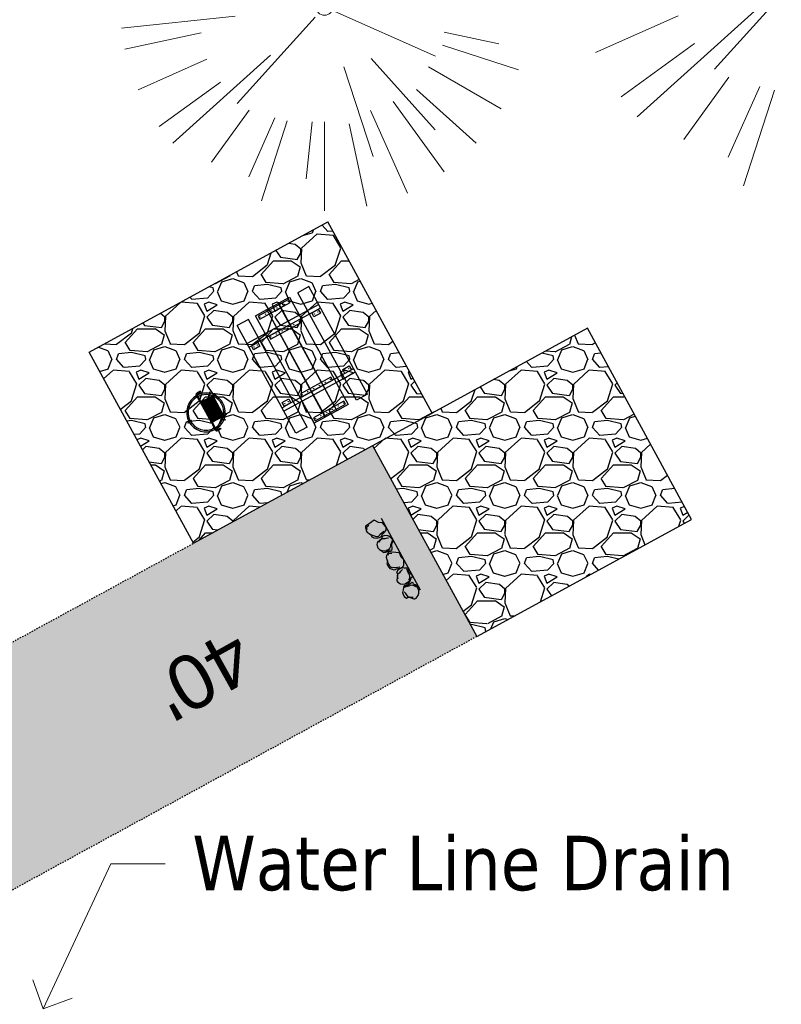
# Model space of a CAD drawing. Header units: feet. Extents: x 1133447 to 1140710, y 647622 to 649877.
# Tile 30 of 84: x 1134589 to 1134645, y 648883 to 648955. Entities that reach past the tile are written whole.
import ezdxf
from ezdxf import colors
from ezdxf.entities.mleader import LeaderData, LeaderLine
from ezdxf.lldxf.tags import DXFTag
from ezdxf.math import Vec2, Vec3

# ---------------------------------------------------------------- set-up
doc = ezdxf.new("R2010")
doc.units = ezdxf.units.FT
doc.header["$MEASUREMENT"] = 0
doc.linetypes.add('CENTER2', pattern=[1.125, 0.75, -0.125, 0.125, -0.125])
doc.linetypes.add('RAD', pattern=[0.13, 0.08, -0.05])
doc.layers.add('-ANGLE-IRON', color=8, linetype='Continuous', lineweight=25)
doc.layers.add('V-SITE-VEGE', color=8, linetype='Continuous', lineweight=18)
for name, color, linetype in [('-BARRIERROCK', 6, 'Continuous'), ('-BOLTS-LAGS-SCREWS', 7, 'Continuous'), ('-CONCRETE', 9, 'Continuous'), ('-HARDWARE', 7, 'Continuous'), ('-TIMBER', 5, 'Continuous'), ('C-CAMPSITE-PADS', 6, 'Continuous'), ('C-PRKG-ASPH', 8, 'Continuous'), ('C-PRKG-GRVL', 8, 'Continuous'), ('C-PRKG-WHEL-STOP', 9, 'Continuous'), ('C-ROAD-ASPHALT', 1, 'Continuous'), ('C-ROAD-CNTR', 1, 'CENTER2'), ('C-ROAD-GRVL', 1, 'RAD'), ('C-SWLK-GRVL-PATT', 8, 'Continuous'), ('C-UTIL-WATER-MEP', 7, 'WATER (.5x)'), ('G-XREF', 7, 'Continuous'), ('L-BARRIERROCK', 6, 'Continuous')]:
    doc.layers.add(name, color=color, linetype=linetype)
doc.layers.add('V-ANNO-TEXT', color=7, linetype='Continuous', lineweight=13, plot=False)
doc.styles.add('Arial', font='arial.ttf')
doc.styles.add('SEI-Dim & Leader', font='tahoma.ttf')
doc.styles.get("Standard").update_dxf_attribs({"font": 'arial.ttf'})
tags = doc.linetypes.add('WATER (.5x)', pattern='A,0.75,-0.2,["W",Standard,S=0.08,R=0,X=-0.1,Y=-0.04],-0.05', length=1).pattern_tags.tags
tags[6] = DXFTag(74, 10)
pattern_1 = [(228.012787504, (3.6, 5), (-40, -45), [0.67268, -66.595440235]), (184.969740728, (3.15, 4.5), (60, 5), [1.15434, -114.279623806]), (132.510447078, (2, 4.4), (50, -55), [0.81394, -80.58016298]), (267.273689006, (0.05, 3.15), (5, 100), [1.05119, -104.067790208]), (292.833654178, (0, 2.1), (-25, 60), [1.030775, -102.04686564]), (357.273689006, (0.4, 1.15), (-100, 5), [1.05119, -104.067790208]), (37.694240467, (1.45, 1.1), (-65, -50), [1.390145, -137.624242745]), (72.255328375, (2.55, 1.95), (35, 110), [1.31244, -129.931607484]), (121.429565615, (2.95, 3.2), (-40, 65), [1.05475, -104.420365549]), (175.23635831, (2.4, 4.1), (55, -5), [1.20416, -59.003812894]), (222.397437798, (1.2, 4.2), (-60, -55), [1.55724, -154.166875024]), (138.814074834, (5, 3.1), (-35, 30), [0.531505, -52.619224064]), (171.46923439, (4.6, 3.45), (65, -10), [1.011185, -100.10755708]), (225, (3.6, 3.6), (-6e-16, -5), [0.707105, -6.363962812]), (203.198590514, (3.25, 4.2), (25, 10), [0.38079, -37.69807553]), (291.80140949, (2.9, 4.05), (-5, 15), [0.538515, -26.387309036]), (30.96375653, (3.1, 3.55), (15, 10), [0.874645, -28.280114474]), (161.56505118, (3.85, 4), (10, -5), [0.632455, -15.1789333]), (16.389540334, (0, 4.05), (50, 15), [0.886, -87.714225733]), (70.346175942, (0.85, 4.3), (-20.00000000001, -55.00000000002), [0.743305, -73.587038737]), (293.198590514, (3.85, 5), (-10, 25), [0.761575, -37.31729053]), (343.610459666, (4.15, 4.3), (-50, 15), [0.886, -87.714225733]), (339.44395478, (0, 0.95), (-25, 10), [0.8544, -41.865618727]), (294.77514057, (0.8, 0.65), (-25, 55), [0.71589, -70.873215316]), (66.801409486, (3.9, 0), (10, 25), [0.761575, -37.31729053]), (17.354024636, (4.2, 0.7), (-65, -20), [0.838155, -82.977118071]), (69.44395478, (1.45, 0), (-10, -25), [0.4272, -42.292818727]), (101.30993247, (3.6, 0), (-5, 20), [0.25495, -25.240147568]), (165.96375653, (3.55, 0.25), (15, -5), [1.030775, -19.584753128]), (186.009005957, (2.55, 0.5), (50, 5), [0.95525, -94.569615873]), (303.69006753, (3.1, 3.1), (-5, 10), [0.72111, -17.306646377]), (353.157226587, (3.5, 2.5), (85, -10), [1.25897, -124.63781312]), (60.9453959, (4.75, 2.35), (-20, -35), [0.51478, -50.963370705]), (90, (5, 2.8), (-5, 5), [0.3, -4.7]), (120.256437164, (2.45, 0.65), (20, -35), [0.69462, -68.767599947]), (48.012787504, (2.1, 1.25), (40, 45), [1.34536, -65.922760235]), (0, (3, 2.25), (5, 5), [1.3, -3.7]), (325.30484647, (4.3, 2.25), (50, -35), [0.79057, -78.266371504]), (254.0546041, (4.95, 1.8), (-5, -20), [0.72801, -35.672539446]), (207.645975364, (4.75, 1.1), (-95, -50), [1.185325, -117.347370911]), (175.42607874, (3.7, 0.55), (-65, 5), [1.253995, -124.14536704])]

# ---------------------------------------------------------------- blocks, each defined once
blk = doc.blocks.new('_Open90')
at = {"color": 0, "linetype": 'ByBlock', "lineweight": -2}
for p, q in [((-0.5, 0.5), (0, 0)), ((0, 0), (-1, 0)), ((0, 0), (-0.5, -0.5))]:
    blk.add_line(p, q, dxfattribs=at)
blk = doc.blocks.new('V-SITE-VEGE-Coniferious Tree 2')
at = {"color": 0, "linetype": 'ByBlock'}
for p, q in [((-0.0575, 0.2704), (-0.104, 0.4891)), ((-0.0003, 0.0026), (-0.0523, 0.4973)), ((0, 0.2219), (0, 0.5)), ((0.0289, 0.2753), (0.0522, 0.4973)), ((0.0572, 0.2693), (0.1039, 0.4891)), ((-0.0626, 0.1926), (-0.1545, 0.4755)), ((-0.146, 0.2528), (-0.25, 0.433)), ((0.0685, 0.211), (0.1382, 0.4256)), ((0.1391, 0.2411), (0.25, 0.433)), ((-0.0791, 0.1089), (-0.2939, 0.4045)), ((0.1869, 0.2573), (0.2939, 0.4045)), ((-0.1757, 0.1951), (-0.3346, 0.3716)), ((0.0978, 0.1086), (0.3345, 0.3716)), ((-0.2201, 0.1599), (-0.4046, 0.2939)), ((0.192, 0.1729), (0.3116, 0.2806)), ((0.2488, 0.1436), (0.433, 0.25)), ((-0.2844, 0.1642), (-0.3931, 0.227)), ((0.2659, 0.1184), (0.4568, 0.2034)), ((-0.0009, -0.0007), (0.235, 0.1707)), ((-0.2961, 0.0629), (-0.4891, 0.1039)), ((-0.0199, 0.0089), (-0.2319, 0.1032)), ((0.2873, 0.0611), (0.3885, 0.0826)), ((-0.306, 0.0322), (-0.4973, 0.0523)), ((0.1731, 0.0182), (0.4972, 0.0523)), ((0.3025, 0), (0.5, 0)), ((0.0185, -0.0083), (0.272, -0.1211)), ((-0.2183, -0.0229), (-0.4973, -0.0523)), ((-0.023, -0.0255), (-0.2138, -0.2374)), ((-0.3022, -0.0642), (-0.4891, -0.1039)), ((0.2936, -0.0624), (0.4274, -0.0908)), ((0.2891, -0.094), (0.4755, -0.1545)), ((-0.132, -0.1189), (-0.3716, -0.3346)), ((-0.2881, -0.1283), (-0.4568, -0.2034)), ((0.1144, -0.1271), (0.2718, -0.3019)), ((0.0478, -0.1473), (0.1192, -0.3671)), ((0.2555, -0.1475), (0.433, -0.25)), ((-0.2545, -0.1849), (-0.4046, -0.2939)), ((0.2254, -0.2029), (0.3716, -0.3346)), ((0.1689, -0.2325), (0.2939, -0.4045)), ((-0.1843, -0.2536), (-0.2767, -0.3808)), ((0.1131, -0.2541), (0.2033, -0.4568)), ((-0.1214, -0.2725), (-0.1856, -0.4168)), ((-0.091, -0.2799), (-0.1545, -0.4755)), ((-0.0297, -0.2818), (-0.0443, -0.4216)), ((0, -0.2818), (0, -0.5)), ((0.061, -0.2873), (0.1039, -0.4891))]:
    blk.add_line(p, q, dxfattribs=at)
blk.add_circle((0, 0), 0.0208)
blk = doc.blocks.new("3'_BarrierRock")
at = {"layer": '-BARRIERROCK', "flags": 128}
for points in [[(7.8, -10.8), (15.4, -7), (15.3, 5.8), (15.5, 11.5), (12.6, 13.3), (9.6, 14), (7.9, 15.2), (5, 15.3), (1.2, 13.6), (-1.8, 12.3), (-4.7, 12.5), (-6.5, 12.8), (-9.7, 10.8), (-13.8, 6.6), (-15, 2.5), (-15.3, -0.6), (-14.5, -2.7), (-13.2, -4.4), (-11.7, -10.3), (-10.4, -14.6), (-7.8, -16.4), (-5.7, -17.4), (3.7, -16.3), (7.8, -10.8)], [(-9.7, -10.4), (-10.5, -7.4), (-11.7, -0.9), (-11.8, 1.4), (-12.2, 2.8), (-12.1, 4.3), (-10.7, 6.2), (-9.5, 7.1), (-8.1, 7.9), (-6.4, 9.3), (-4, 11), (-1.8, 12.3)], [(9, 12.6), (12.4, 11.2), (13.2, 9.4), (13.3, 7.7), (13.3, 5.8)]]:
    blk.add_lwpolyline(points, dxfattribs=at)
blk = doc.blocks.new("5'_BarrierRock")
at = {"layer": 'L-BARRIERROCK', "flags": 128}
for points in [[(3.8, 25.2), (-4, 23.4), (-10.8, 21), (-17.7, 19.5), (-22.2, 16.5), (-24.3, 10.3), (-26.1, 0.1), (-25.5, -2.9), (-27, -7), (-29.1, -9.7), (-29.4, -13.3), (-11.1, -24.7), (-9.1, -29.7), (-9.1, -31.5), (-8.8, -33.6), (-1.9, -34.5), (7.7, -31.8), (16, -30), (19.6, -27.4), (27.1, -18.7), (28.9, -9.4), (24.1, -5.6), (22, 1.6), (21.4, 6.1), (20.8, 11.2), (21.1, 15.1), (19, 18.6), (15.2, 22.2), (3.8, 25.2)], [(-24.3, -3.8), (-24.3, 1.3), (-22.2, 8.2), (-18.6, 13.3), (-14.4, 18), (-11.4, 19.8)], [(-20.4, 4.6), (-21.9, -2.6), (-21.3, -6.4), (-20.4, -9.4), (-17.1, -15.7), (-12.9, -19), (-7, -26.8), (-5.5, -29.4), (-3.4, -30.6), (-1.9, -30.6)], [(17.5, 10.9), (21.6, 1.5), (22.6, -6.1), (17.2, -14.2), (15.4, -18.4), (13.4, -22.9), (12.2, -25.6)]]:
    blk.add_lwpolyline(points, dxfattribs=at)
blk = doc.blocks.new('Wheel_Stop')
at = {"layer": 'Defpoints'}
blk.add_line((-36, 6.75), (36, 6.75), dxfattribs=at)
at = {"layer": 'L-BARRIERROCK'}
for name, p, xscale, yscale, zscale, rotation in [("3'_BarrierRock", (2.71, -1), 0.4999999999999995, 0.4999999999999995, 0.4999999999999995, 145.0722838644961), ("5'_BarrierRock", (19.28, -0.8), 0.25, 0.25, 0.25, 225.0722838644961), ("5'_BarrierRock", (33.95, -0.17), 0.2499999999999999, 0.2499999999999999, 0.2499999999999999, 307.3245524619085), ("3'_BarrierRock", (-29.38, -2.17), 0.4999999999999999, 0.4999999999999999, 0.4999999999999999, 185.0722838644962), ("5'_BarrierRock", (-14.16, -1.89), 0.25, 0.25, 0.25, 185.0722838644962)]:
    blk.add_blockref(name, p, dxfattribs=dict(at, xscale=xscale, yscale=yscale, zscale=zscale, rotation=rotation))
blk = doc.blocks.new('10FT_Precast Table')
at = {"layer": '-ANGLE-IRON'}
for p, q in [((-28.53, 27.12), (-28.53, 33.63)), ((-28.53, 33.63), (-24.53, 33.63)), ((-24.53, 27.12), (-28.53, 27.12)), ((-24.53, 33.63), (-24.53, 27.12)), ((28.47, 27.12), (28.47, 33.63)), ((28.47, 33.63), (32.47, 33.63)), ((32.47, 27.12), (28.47, 27.12)), ((32.47, 33.63), (32.47, 27.12)), ((-49.5, 15.84), (-52.5, 15.84)), ((-52.5, 15.84), (-52.5, -14.66)), ((-49.5, -14.66), (-49.5, 15.84)), ((-25.53, 15.84), (-28.53, 15.84)), ((-28.53, 15.84), (-28.53, -14.66)), ((-25.53, -14.66), (-25.53, 15.84)), ((32.47, 15.84), (29.47, 15.84)), ((29.47, 15.84), (29.47, -14.66)), ((32.47, -14.66), (32.47, 15.84)), ((52.5, 15.84), (49.5, 15.84)), ((49.5, 15.84), (49.5, -14.66)), ((52.5, -14.66), (52.5, 15.84)), ((-52.5, -14.66), (-49.5, -14.66)), ((-28.53, -14.66), (-25.53, -14.66)), ((29.47, -14.66), (32.47, -14.66)), ((49.5, -14.66), (52.5, -14.66)), ((-28.53, -33.63), (-28.53, -27.12)), ((-28.53, -27.12), (-24.53, -27.12)), ((-24.53, -33.63), (-28.53, -33.63)), ((-24.53, -27.12), (-24.53, -33.63)), ((28.47, -33.63), (28.47, -27.12)), ((28.47, -27.12), (32.47, -27.12)), ((32.47, -33.63), (28.47, -33.63)), ((32.47, -27.12), (32.47, -33.63))]:
    blk.add_line(p, q, dxfattribs=at)
at = {"layer": '-BOLTS-LAGS-SCREWS'}
for centre in [(-26.53, 32.13), (-26.53, 28.62), (30.47, 32.13), (30.47, 28.62), (-51, 14.84), (-51, 9.34), (-27.03, 14.84), (-27.03, 9.34), (30.97, 14.84), (30.97, 9.34), (51, 14.84), (51, 9.34), (-51, 3.34), (-27.03, 3.34), (30.97, 3.34), (51, 3.34), (-51, -2.16), (-51, -8.16), (-27.03, -2.16), (-27.03, -8.16), (30.97, -2.16), (30.97, -8.16), (51, -2.16), (51, -8.16), (-51, -13.66), (-27.03, -13.66), (30.97, -13.66), (51, -13.66), (-26.53, -28.62), (-26.53, -32.13), (30.47, -28.62), (30.47, -32.13)]:
    blk.add_circle(centre, 0.156, dxfattribs=at)
at = {"layer": '-CONCRETE'}
for p, q in [((-32.03, -36), (-32.03, 36)), ((-28.53, 36), (-28.53, 33.63)), ((32.47, 36), (32.47, 33.63)), ((35.97, -36), (35.97, 36)), ((-28.53, -27.12), (-28.53, 27.12)), ((32.47, -27.12), (32.47, 27.12)), ((-28.53, -36), (-28.53, -33.63)), ((32.47, -33.63), (32.47, -36))]:
    blk.add_line(p, q, dxfattribs=at)
at = {"layer": '-TIMBER'}
for p, q in [((-54, 24.75), (-54, 36)), ((-54, 36), (54, 36)), ((54, 24.75), (54, 36)), ((-54, 24.75), (54, 24.75)), ((-54, 6.47), (-54, 17.72)), ((-54, 17.72), (54, 17.72)), ((54, 17.72), (54, 6.47)), ((-54, 6.47), (54, 6.47)), ((-54, -5.03), (-54, 6.22)), ((-54, 6.22), (54, 6.22)), ((54, 6.22), (54, -5.03)), ((54, -5.03), (-54, -5.03)), ((-54, -16.53), (-54, -5.28)), ((54, -5.28), (-54, -5.28)), ((54, -5.28), (54, -16.53)), ((54, -16.53), (-54, -16.53)), ((-54, -36), (-54, -24.75)), ((-54, -24.75), (54, -24.75)), ((54, -36), (54, -24.75)), ((-54, -36), (54, -36))]:
    blk.add_line(p, q, dxfattribs=at)
blk = doc.blocks.new('*X439')
at = {"color": 0}
for p, q in [((146.06, 353.6), (146.14, 353.68)), ((146.06, 352.89), (146.81, 353.64)), ((146.06, 352.54), (146.81, 353.29)), ((146.06, 351.83), (146.81, 352.58)), ((146.06, 351.48), (146.81, 352.23)), ((146.06, 350.77), (146.81, 351.52)), ((146.32, 350.68), (146.81, 351.17))]:
    blk.add_line(p, q, dxfattribs=at)
blk = doc.blocks.new('Pilot Rocks FS-30_18_PA')
at = {"layer": '-HARDWARE'}
for p, q in [((-8.82, 0.04), (-17.87, 0.04)), ((-17.87, 0.04), (-12.78, 0.04)), ((-10.2, 0.04), (10.2, 0.04)), ((8.82, 0.04), (17.87, 0.04)), ((12.78, 0.04), (17.87, 0.04)), ((-18.93, -4.56), (-18.93, -1.36)), ((-18.93, -1.36), (-18.87, -1.36)), ((-18.87, -1.36), (-18.87, -0.96)), ((-18.87, -1.36), (-18.87, -0.96)), ((-18.2, -1.36), (-18.2, -0.96)), ((-18.2, -0.96), (-18.2, -1.36)), ((-18.2, -1.36), (-18.13, -1.36)), ((-18.13, -1.36), (-18.13, -4.56)), ((-8.82, -0.62), (-17.87, -0.62)), ((-13.34, -0.62), (-17.87, -0.62)), ((-10.2, -0.62), (10.2, -0.62)), ((-10.2, -0.62), (-10.2, -11.31)), ((-9.53, -0.62), (-9.53, -11.31)), ((-8.82, -0.62), (-8.82, -11.65)), ((-8.28, -0.62), (-8.28, -11.65)), ((-7.5, -0.62), (-7.5, -11.65)), ((-6.97, -0.62), (-6.97, -11.65)), ((-6.19, -0.62), (-6.19, -11.65)), ((-5.65, -0.62), (-5.65, -11.65)), ((-4.87, -0.62), (-4.87, -11.65)), ((-4.34, -0.62), (-4.34, -11.65)), ((-3.56, -0.62), (-3.56, -11.65)), ((-3.02, -0.62), (-3.02, -11.65)), ((-2.24, -0.62), (-2.24, -11.65)), ((-1.71, -0.62), (-1.71, -11.65)), ((-0.92, -0.62), (-0.92, -11.65)), ((-0.39, -0.62), (-0.39, -11.65)), ((0.39, -0.62), (0.39, -11.65)), ((0.92, -0.62), (0.92, -11.65)), ((1.71, -0.62), (1.71, -11.65)), ((2.24, -0.62), (2.24, -11.65)), ((3.02, -0.62), (3.02, -11.65)), ((3.56, -0.62), (3.56, -11.65)), ((4.34, -0.62), (4.34, -11.65)), ((4.87, -0.62), (4.87, -11.65)), ((5.65, -0.62), (5.65, -11.65)), ((6.19, -0.62), (6.19, -11.65)), ((6.97, -0.62), (6.97, -11.65)), ((7.5, -0.62), (7.5, -11.65)), ((8.28, -0.62), (8.28, -11.65)), ((8.82, -0.62), (8.82, -11.65)), ((17.87, -0.62), (8.82, -0.62)), ((9.53, -0.62), (9.53, -11.31)), ((10.2, -0.62), (10.2, -11.31)), ((18.13, -4.56), (18.13, -1.36)), ((18.13, -1.36), (18.2, -1.36)), ((18.93, -4.56), (18.13, -4.56)), ((18.2, -1.36), (18.2, -0.96)), ((18.2, -1.36), (18.2, -0.96)), ((18.87, -1.36), (18.87, -0.96)), ((18.87, -0.96), (18.87, -1.36)), ((18.87, -1.36), (18.93, -1.36)), ((18.93, -1.36), (18.93, -4.56)), ((-10.2, -11.31), (-10.2, -14.85)), ((-10.2, -13.68), (-10.2, -14.85)), ((-9.53, -11.31), (-9.53, -14.85)), ((-9.53, -11.65), (9.53, -11.65)), ((-9.53, -12.31), (9.53, -12.31)), ((-9.53, -14.85), (-9.53, -14.48)), ((9.53, -11.31), (9.53, -14.85)), ((9.53, -14.48), (9.53, -14.85)), ((10.2, -11.31), (10.2, -14.85)), ((10.2, -14.85), (10.2, -13.68))]:
    blk.add_line(p, q, dxfattribs=at)
at = {"layer": '-HARDWARE', "flags": 128}
for points in [[(0.04, 18.19, 1), (-0.62, 18.19), (-0.62, 14.99, 1), (0.05, 14.99), (0.04, 18.19)], [(-11.78, -8.93, -1), (-11.29, -9.39), (-13.48, -11.73, -1), (-13.96, -11.27), (-11.78, -8.93)], [(11.78, -8.93, 1), (11.29, -9.39), (13.48, -11.73, 1), (13.96, -11.27), (11.78, -8.93)]]:
    blk.add_lwpolyline(points, format="xyb", dxfattribs=at)
at = {"layer": '-HARDWARE'}
for points in [[(-18.93, -4.56), (-18.93, -1.36), (-18.13, -1.36), (-18.13, -4.56)], [(-7.5, -11.65), (-8.28, -11.65), (-8.28, -0.62), (-7.5, -0.62)], [(-6.19, -11.65), (-6.97, -11.65), (-6.97, -0.62), (-6.19, -0.62)], [(-4.87, -11.65), (-5.65, -11.65), (-5.65, -0.62), (-4.87, -0.62)], [(-3.56, -11.65), (-4.34, -11.65), (-4.34, -0.62), (-3.56, -0.62)], [(-2.24, -11.65), (-3.02, -11.65), (-3.02, -0.62), (-2.24, -0.62)], [(-0.92, -11.65), (-1.71, -11.65), (-1.71, -0.62), (-0.92, -0.62)], [(-0.39, -11.65), (0.39, -11.65), (0.39, -0.62), (-0.39, -0.62)], [(0.92, -11.65), (1.71, -11.65), (1.71, -0.62), (0.92, -0.62)], [(2.24, -11.65), (3.02, -11.65), (3.02, -0.62), (2.24, -0.62)], [(3.56, -11.65), (4.34, -11.65), (4.34, -0.62), (3.56, -0.62)], [(4.87, -11.65), (5.65, -11.65), (5.65, -0.62), (4.87, -0.62)], [(6.19, -11.65), (6.97, -11.65), (6.97, -0.62), (6.19, -0.62)], [(7.5, -11.65), (8.28, -11.65), (8.28, -0.62), (7.5, -0.62)], [(18.93, -4.56), (18.93, -1.36), (18.13, -1.36), (18.13, -4.56)]]:
    blk.add_lwpolyline(points, close=True, dxfattribs=at)
for centre, radius, start, end in [((0, 0), 17.07, 0.14844, 179.85156), ((0, 0), 15.73, 0.16102, 179.83898), ((-17.87, -0.96), 1, 90, 180), ((-17.87, -0.96), 1, 90, 180), ((17.87, -0.96), 1, 0, 90), ((17.87, -0.96), 1, 0, 90), ((-17.87, -0.96), 0.333, 90, 180), ((-17.87, -0.96), 0.333, 90, 180), ((0, 0), 17.07, 182.09014, 220.74905), ((0, 0), 15.73, 182.26736, 220.22476), ((0, 0), 15.73, 319.77524, 357.73264), ((0, 0), 17.07, 319.25095, 357.90986), ((17.87, -0.96), 0.333, 0, 90), ((17.87, -0.96), 0.333, 0, 90), ((0, 0), 17.07, 220.74905, 233.29778), ((0, 0), 15.73, 220.22476, 229.58607), ((-9.87, -11.65), 0.333, 0, 180), ((-9.87, -14.85), 0.333, 180, 0), ((-9.87, -14.85), 0.333, 180, 0), ((0, 0), 15.73, 232.70405, 307.29595), ((0, 0), 17.07, 236.0414, 303.9586), ((9.87, -11.65), 0.333, 0, 180), ((9.87, -14.85), 0.333, 180, 0), ((9.87, -14.85), 0.333, 180, 0), ((0, 0), 15.73, 310.41393, 319.77524), ((0, 0), 17.07, 306.70222, 319.25095)]:
    blk.add_arc(centre, radius, start, end, dxfattribs=at)
at = {"layer": '-HARDWARE', "rotation": 180}
for p, xscale, yscale, zscale in [((137.67, 372.58), 1.066666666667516, 1.066666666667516, 1.066666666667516), ((-137.67, 372.58), -1.066666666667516, 1.066666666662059, 1.066666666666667)]:
    blk.add_blockref('*X439', p, dxfattribs=dict(at, xscale=xscale, yscale=yscale, zscale=zscale))
blk = doc.blocks.new('C_PBASE-PACTOLA_02403811')
at = {"layer": 'C-CAMPSITE-PADS'}
for points in [[(1134602.137, 648916.508), (1134594.473, 648930.553), (1134612.029, 648940.132)], [(1134619.693, 648926.087), (1134612.029, 648940.132)], [(1134622.968, 648909.647), (1134638.768, 648918.269), (1134631.105, 648932.314), (1134619.693, 648926.087)], [(1134602.137, 648916.508), (1134619.693, 648926.087)], [(1134615.304, 648923.692), (1134622.968, 648909.647)]]:
    blk.add_lwpolyline(points, dxfattribs=at)
at = {"layer": 'C-ROAD-ASPHALT'}
blk.add_lwpolyline([(1134633.65, 648994.154), (1134723.235, 649000.601, -0.300313), (1134907.704, 648897.02), (1134943.562, 648827.408, -0.242942), (1134943.473, 648735.647, -0.014482), (1134938.281, 648725.887), (1134902.771, 648660.902, -0.111237), (1134861.541, 648614.05), (1134757.484, 648538.566, 0.178397), (1134706.299, 648462.144, -0.47863), (1134656.995, 648438.877, -0.128153), (1134626.71, 648464.732), (1134623.063, 648469.958, -0.104209), (1134584.047, 648561.805), (1134566.404, 648651.593, -0.01381), (1134561.903, 648678.391), (1134552.825, 648743.377, -0.094333), (1134558.21, 648852.454), (1134566.773, 648887.84, -0.036442), (1134590.864, 648962.974, -0.28642)], format="xyb", close=True, dxfattribs=at)
at = {"layer": 'C-ROAD-CNTR', "flags": 128}
blk.add_lwpolyline([(1134682.816, 648422.246), (1134669.22, 648425.846, -0.177469), (1134620.15, 648460.153), (1134616.503, 648465.379, -0.104209), (1134576.197, 648560.263), (1134558.554, 648650.051, -0.01381), (1134553.98, 648677.284), (1134544.902, 648742.27, -0.094333), (1134550.434, 648854.335), (1134558.998, 648889.721, -0.142864), (1134712.374, 649156.831), (1134786.199, 649227.811, -0.041643), (1134812.006, 649248.788), (1134833.031, 649263.149, -0.265468), (1134926.964, 649270.708), (1134949.26, 649260.248, -0.036701), (1135013.163, 649224.333), (1135075.322, 649183.127, -0.302523), (1135105.389, 649111.585), (1135099.688, 649081.888, -0.049273), (1135094.1, 649063.037), (1135036.845, 648922.396, -0.009219), (1135029.58, 648905.452), (1134962.364, 648756.335, -0.019155), (1134945.301, 648722.051), (1134909.792, 648657.066, -0.111237), (1134866.239, 648607.574), (1134762.181, 648532.091, 0.322945), (1134716.396, 648393.222), (1134719.721, 648382.706, -0.171424), (1134715.288, 648249.555), (1134707.164, 648228.784, -0.022723), (1134688.714, 648187.277, 0.05045), (1134653.344, 648094.128)], format="xyb", dxfattribs=at)
at = {"layer": 'C-ROAD-GRVL', "flags": 128}
for points in [[(1134572.012, 648907.815, 0.664437), (1134577.777, 648903.216), (1134602.137, 648916.508)], [(1134622.968, 648909.647), (1134574.024, 648882.941, 0.21154), (1134561.7, 648866.876)]]:
    blk.add_lwpolyline(points, format="xyb", dxfattribs=at)
at = {"layer": 'C-UTIL-WATER-MEP', "flags": 128}
for points in [[(1134713.292, 648416.244), (1134669.732, 648427.78, -0.177469), (1134621.79, 648461.298), (1134618.143, 648466.524, -0.104209), (1134578.16, 648560.648), (1134560.517, 648650.437, -0.01381), (1134555.961, 648677.561), (1134546.883, 648742.547, -0.094333), (1134552.378, 648853.865), (1134560.941, 648889.251, -0.142864), (1134713.76, 649155.39), (1134787.585, 649226.369, -0.041643), (1134813.135, 649247.136), (1134834.159, 649261.497, -0.265468), (1134926.115, 649268.898), (1134948.411, 649258.438, -0.036701), (1135012.058, 649222.666), (1135074.217, 649181.46, -0.302523), (1135103.425, 649111.962), (1135097.723, 649082.265, -0.049273), (1135092.248, 649063.791), (1135034.992, 648923.15, -0.009219), (1135027.757, 648906.274), (1134960.541, 648757.157, -0.019155), (1134943.546, 648723.01), (1134908.037, 648658.025, -0.111237), (1134865.064, 648609.193), (1134761.007, 648533.71, 0.157468), (1134714.966, 648470.676, 0.157468)], [(1134709.846, 648413.019), (1134668.708, 648423.913, -0.177469), (1134618.51, 648459.009), (1134614.863, 648464.235, -0.104209), (1134574.235, 648559.877), (1134556.592, 648649.665, -0.01381), (1134551.999, 648677.008), (1134542.922, 648741.994, -0.094333), (1134548.49, 648854.806), (1134557.054, 648890.192, -0.088923), (1134635.562, 649068.473, -0.076785)]]:
    blk.add_lwpolyline(points, format="xyb", dxfattribs=at)
at = {"layer": 'Defpoints'}
blk.add_lwpolyline([(1134557.395, 648914.899, -0.073643), (1134625.197, 649063.66, -0.064748)], format="xyb", dxfattribs=at)
at = {"layer": '-HARDWARE', "xscale": 0.08333333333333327, "yscale": 0.08333333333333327, "zscale": 0.08333333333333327, "rotation": 118.6189982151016}
blk.add_blockref('Pilot Rocks FS-30_18_PA', (1134603.064, 648926.127), dxfattribs=at)
at = {"xscale": 0.08333333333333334, "yscale": 0.08333333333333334, "zscale": 0.08333333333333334, "rotation": 118.6189982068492}
blk.add_blockref('10FT_Precast Table', (1134610.155, 648929.996), dxfattribs=at)
at = {"layer": 'C-PRKG-WHEL-STOP', "xscale": 0.0833333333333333, "yscale": 0.0833333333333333, "zscale": 0.0833333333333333, "rotation": 298.6189982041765}
blk.add_blockref('Wheel_Stop', (1134616.886, 648915.442), dxfattribs=at)
at = {"layer": 'C-CAMPSITE-PADS', "style": 'Arial'}
blk.add_text("40'", height=4, rotation=209.11466, dxfattribs=at).set_placement((1134605.086, 648910.346))
blk = doc.blocks.new('C_PHTCH-PACTOLA_02403811')
at = {"layer": 'C-PRKG-ASPH'}
h = blk.add_hatch(dxfattribs=at)
h.set_pattern_fill('ANSI31', color=256, scale=10, angle=70)
edge = h.paths.add_edge_path(flags=16)
edge.add_arc((1135093.567, 648760.357), 542, 143.57036, 153.26644, ccw=False)
edge.add_arc((1135093.567, 648760.357), 542, 133.87428, 143.57036, ccw=False)
edge.add_line((1134717.919, 649151.064), (1134791.744, 649222.044))
edge.add_arc((1134924.815, 649083.638), 192, 124.33581, 133.87428, ccw=False)
edge.add_line((1134816.519, 649242.182), (1134837.543, 649256.543))
edge.add_arc((1134886.615, 649184.703), 87, 64.8666, 124.33581, ccw=False)
edge.add_line((1134923.566, 649263.466), (1134945.863, 649253.006))
edge.add_arc((1134736.897, 648807.587), 492, 56.45912, 64.8666, ccw=False)
edge.add_line((1135008.743, 649217.665), (1135070.902, 649176.459))
edge.add_arc((1135036.645, 649124.783), 62, -10.86803, 56.45912, ccw=False)
edge.add_line((1135097.533, 649113.093), (1135091.831, 649083.396))
edge.add_arc((1135001.481, 649100.742), 92, 337.84863, 349.13197, ccw=False)
edge.add_line((1135086.691, 649066.053), (1135029.435, 648925.412))
edge.add_arc((1134573.749, 649110.923), 492, 335.73595, 337.84863, ccw=False)
edge.add_line((1135022.287, 648908.739), (1134970.106, 648792.978))
edge.add_line((1134970.106, 648792.978), (1134955.071, 648759.623))
edge.add_arc((1134506.533, 648961.806), 492, 331.34656, 335.73595, ccw=False)
edge.add_line((1134938.281, 648725.887), (1134902.771, 648660.902))
edge.add_arc((1134778.161, 648728.993), 142, 305.95733, 331.34656, ccw=False)
edge.add_line((1134861.541, 648614.05), (1134757.484, 648538.566))
edge.add_arc((1134835.579, 648430.909), 133, 125.95733, 166.41717)
edge.add_arc((1134672.278, 648470.364), 35, 244.10856, 346.41717, ccw=False)
edge.add_arc((1134691.462, 648509.913), 78.956, 214.90552, 244.11685, ccw=False)
edge.add_line((1134626.71, 648464.732), (1134623.063, 648469.958))
edge.add_arc((1134821.506, 648608.465), 242, 191.11676, 214.9138, ccw=False)
edge.add_line((1134584.047, 648561.805), (1134566.404, 648651.593))
edge.add_arc((1135049.172, 648746.455), 492, 187.95193, 191.11676, ccw=False)
edge.add_line((1134561.903, 648678.391), (1134552.825, 648743.377))
edge.add_arc((1134842.018, 648783.773), 292, 166.39612, 187.95193, ccw=False)
edge.add_line((1134558.21, 648852.454), (1134566.773, 648887.84))
edge.add_arc((1135093.567, 648760.357), 542, 158.04784, 166.39612, ccw=False)
edge.add_arc((1135093.567, 648760.357), 542, 153.26644, 158.04784, ccw=False)
edge = h.paths.add_edge_path()
edge.add_line((1134664.934, 648091.019), (1134641.754, 648097.237))
edge.add_arc((1135131.442, 647965.879), 507, 154.11549, 164.98406, ccw=False)
edge.add_arc((1135131.442, 647965.879), 507, 153.4315, 154.11549, ccw=False)
edge.add_arc((1134241.514, 648410.91), 488, 333.4315, 338.63837)
edge.add_line((1134695.988, 648233.155), (1134704.112, 648253.926))
edge.add_arc((1134529.028, 648322.406), 188, 338.63837, 377.19547)
edge.add_arc((1134651.306, 648360.247), 60, 17.19547, 74.97266)
edge.add_line((1134666.863, 648418.195), (1134661.501, 648419.806))
edge.add_arc((1134691.489, 648509.945), 94.997, 223.94188, 251.59807, ccw=False)
edge.add_arc((1134691.536, 648509.984), 95.058, 214.9166, 223.93932, ccw=False)
edge.add_line((1134613.59, 648455.575), (1134609.943, 648460.8))
edge.add_arc((1134821.506, 648608.465), 258, 191.11676, 214.9138, ccw=False)
edge.add_line((1134568.347, 648558.72), (1134550.704, 648648.508))
edge.add_arc((1135049.172, 648746.455), 508, 187.95193, 191.11676, ccw=False)
edge.add_line((1134546.057, 648676.178), (1134536.979, 648741.164))
edge.add_arc((1134842.018, 648783.773), 308, 166.39612, 187.95193, ccw=False)
edge.add_line((1134542.659, 648856.217), (1134551.222, 648891.603))
edge.add_arc((1135093.567, 648760.357), 558, 163.92132, 166.39612, ccw=False)
edge.add_arc((1134538.177, 648920.438), 20, 343.92132, 402.76994)
edge.add_line((1134552.859, 648934.019), (1134533.446, 648955.005))
edge.add_arc((1135093.567, 648760.357), 592.978, 146.018742, 160.837099, ccw=False)
edge.add_line((1134601.857, 649091.786), (1134616.583, 649064.034))
edge.add_arc((1134621, 649066.378), 5, 207.95158, 327.07409)
edge.add_arc((1135093.567, 648760.357), 558, 133.87428, 147.07409, ccw=False)
edge.add_line((1134706.83, 649162.598), (1134780.655, 649233.578))
edge.add_arc((1134924.815, 649083.638), 208, 124.33581, 133.87428, ccw=False)
edge.add_line((1134807.494, 649255.394), (1134828.519, 649269.755))
edge.add_arc((1134886.615, 649184.703), 103, 64.8666, 124.33581, ccw=False)
edge.add_line((1134930.362, 649277.951), (1134952.658, 649267.491))
edge.add_arc((1134736.897, 648807.587), 508, 56.45912, 64.8666, ccw=False)
edge.add_line((1135017.583, 649231.001), (1135079.742, 649189.795))
edge.add_arc((1135036.645, 649124.783), 78, -10.86803, 56.45912, ccw=False)
edge.add_line((1135113.246, 649110.076), (1135107.544, 649080.379))
edge.add_arc((1135001.481, 649100.742), 108, 337.84863, 349.13197, ccw=False)
edge.add_line((1135101.51, 649060.02), (1135044.254, 648919.379))
edge.add_arc((1134573.749, 649110.923), 508, 335.73595, 337.84863, ccw=False)
edge.add_line((1135036.873, 648902.164), (1134969.657, 648753.048))
edge.add_arc((1134506.533, 648961.806), 508, 331.34656, 335.73595, ccw=False)
edge.add_line((1134952.322, 648718.215), (1134916.812, 648653.23))
edge.add_arc((1134778.161, 648728.993), 158, 305.95733, 331.34656, ccw=False)
edge.add_line((1134870.936, 648601.099), (1134766.879, 648525.615))
edge.add_arc((1134835.579, 648430.909), 117, 125.95733, 162.26486)
edge.add_arc((1134752.714, 648457.411), 30, 162.26486, 196.80241)
edge.add_arc((1134835.579, 648430.909), 113, 170.92173, 197.54767)
edge.add_line((1134727.837, 648396.84), (1134731.163, 648386.324))
edge.add_arc((1134529.028, 648322.406), 212, 11.34008, 17.54767, ccw=False)
edge.add_arc((1134529.056, 648322.404), 211.973, -20.64909, 11.34215, ccw=False)
edge.add_arc((1134759.869, 648235.315), 34.724, 159.18719, 239.41356)
edge.add_line((1134742.2, 648205.423), (1134709.513, 648185.696))
edge.add_line((1134709.513, 648185.696), (1134698.996, 648181.007))
edge.add_arc((1135131.442, 647965.879), 483, 153.55118, 164.98406)
h = blk.add_hatch(dxfattribs=at)
h.set_pattern_fill('ANSI31', color=256, scale=10, angle=70)
edge = h.paths.add_edge_path()
edge.add_arc((1134528.119, 648951.575), 468.117, 332.70828, 335.79195)
edge.add_line((1134955.071, 648759.623), (1134970.106, 648792.978))
edge.add_arc((1134854.664, 648781.614), 116, 5.62174, 27.25393)
edge.add_line((1134957.786, 648834.735), (1134921.927, 648904.347))
edge.add_arc((1134737.018, 648809.097), 208, 27.25393, 94.11678)
edge.add_line((1134722.086, 649016.56), (1134632.501, 649010.112))
edge.add_arc((1134637.239, 648944.283), 66, 94.11678, 114.85024)
edge.add_arc((1135093.567, 648760.357), 542, 153.26644, 158.04784)
edge.add_arc((1134637.239, 648944.283), 50, 94.11678, 158.04784, ccw=False)
edge.add_line((1134633.65, 648994.154), (1134723.235, 649000.601))
edge.add_arc((1134737.018, 648809.097), 192, 27.25393, 94.11678, ccw=False)
edge.add_line((1134907.704, 648897.02), (1134943.562, 648827.408))
edge.add_arc((1134854.664, 648781.614), 100, -26.53936, 27.25393, ccw=False)
at = {"layer": 'C-PRKG-GRVL'}
h = blk.add_hatch(dxfattribs=at)
h.set_pattern_fill('AR-SAND', color=256)
h.set_pattern_definition([(37.5, (0, 0), (-0.0629933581, 1.926823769), [0, -1.52, 0, -1.7, 0, -1.625]), (7.5, (0, 0), (1.7697767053, 2.822146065), [0, -0.82, 0, -1.37, 0, -0.525]), (327.5, (-1.23, 0), (3.1141418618, 0.0056590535), [0, -0.5, 0, -1.8, 0, -2.35]), (317.5, (-1.23, 0), (3.0061266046, 0.877675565), [0, -0.25, 0, -1.18, 0, -1.35])])
edge = h.paths.add_edge_path()
edge.add_line((1134574.024, 648882.941), (1134622.968, 648909.647))
edge.add_line((1134622.968, 648909.647), (1134615.304, 648923.692))
edge.add_line((1134615.304, 648923.692), (1134577.777, 648903.216))
edge.add_arc((1134575.861, 648906.727), 4, 164.21291, 298.619, ccw=False)
edge.add_arc((1135093.567, 648760.357), 542, 164.21291, 166.39612)
edge.add_line((1134566.773, 648887.84), (1134561.7, 648866.876))
edge.add_arc((1134585.998, 648860.995), 25, 118.619, 166.39612, ccw=False)
at = {"layer": 'C-SWLK-GRVL-PATT'}
h = blk.add_hatch(dxfattribs=at)
h.set_pattern_fill('GRAVEL', color=256, scale=5)
h.set_pattern_definition(pattern_1)
edge = h.paths.add_edge_path(flags=16)
edge.add_arc((1134548.49, 649097.032), 41, 248.79618, 254.98386)
edge.add_line((1134537.868, 649057.432), (1134546.132, 649055.215))
edge.add_arc((1134546.909, 649058.113), 3, 254.98386, 343.38193)
edge.add_line((1134549.784, 649057.255), (1134550.338, 649058.343))
edge.add_arc((1134536.966, 649065.141), 15, 333.0513, 411.09801)
edge.add_arc((1134609.185, 649154.637), 100, 220.81143, 231.09801, ccw=False)
edge.add_line((1134533.499, 649089.28), (1134521.883, 649102.731))
edge.add_arc((1134499.177, 649083.124), 30, 40.81143, 146.06514)
edge.add_line((1134474.287, 649099.872), (1134453.759, 649069.363))
edge.add_arc((1134536.726, 649013.538), 100, 146.06514, 183.56997)
edge.add_line((1134436.921, 649007.312), (1134439.168, 648971.292))
edge.add_arc((1134459.129, 648972.537), 20, 183.56997, 214.65727)
edge.add_arc((1134426.226, 648949.791), 20, -21.49407, 34.65727, ccw=False)
edge.add_line((1134444.835, 648942.463), (1134443.4, 648938.817))
edge.add_arc((1134452.704, 648935.153), 10, 158.50593, 247.86341)
edge.add_line((1134448.936, 648925.89), (1134482.502, 648912.236))
edge.add_arc((1134486.271, 648921.499), 10, 247.86341, 321.8645)
edge.add_line((1134494.136, 648915.323), (1134501.198, 648924.318))
edge.add_arc((1134540.525, 648893.442), 50, 132.76994, 141.8645, ccw=False)
edge.add_line((1134506.573, 648930.146), (1134521.07, 648943.557))
edge.add_arc((1134504.094, 648961.909), 25, 312.76994, 341.12347)
edge.add_arc((1135093.567, 648760.357), 597.978, 157.575896, 161.123473, ccw=False)
edge.add_arc((1134536.183, 648990.369), 5, 337.5759, 399.47697)
edge.add_line((1134540.042, 648993.548), (1134535.556, 648998.994))
edge.add_arc((1134531.697, 648995.815), 5, 39.47697, 129.47697)
edge.add_line((1134528.518, 648999.674), (1134515.802, 648989.2))
edge.add_line((1134515.802, 648989.2), (1134511.294, 648990.669))
edge.add_line((1134511.294, 648990.669), (1134527.519, 649004.033))
edge.add_arc((1134525.611, 649006.349), 3, 309.47697, 399.47697)
edge.add_line((1134527.927, 649008.256), (1134522.621, 649014.698))
edge.add_arc((1134511.043, 649005.162), 15, 39.47697, 71.5786)
edge.add_line((1134515.783, 649019.393), (1134513.265, 649020.232))
edge.add_line((1134513.265, 649020.232), (1134514.529, 649024.027))
edge.add_line((1134514.529, 649024.027), (1134517.047, 649023.188))
edge.add_arc((1134511.043, 649005.162), 19, 39.47697, 71.5786, ccw=False)
edge.add_line((1134525.709, 649017.241), (1134538.526, 649001.68))
edge.add_arc((1134542.385, 649004.859), 5, 219.47697, 336.07813)
edge.add_arc((1135093.567, 648760.357), 597.978, 152.148306, 156.078135, ccw=False)
edge.add_arc((1134560.438, 649042.059), 5, 332.14831, 434.98386)
edge.add_line((1134561.733, 649046.888), (1134536.831, 649053.569))
edge.add_arc((1134548.49, 649097.032), 45, 248.79618, 254.98386, ccw=False)
edge.add_line((1134532.214, 649055.078), (1134533.661, 649058.808))
edge = h.paths.add_edge_path()
edge.add_line((1134601.857, 649091.786), (1134597.711, 649094.58))
edge.add_arc((1135093.567, 648760.357), 597.978, 146.018742, 150.780062)
edge.add_arc((1134567.178, 649055.038), 5.287, 257.36452, 328.3994, ccw=False)
edge.add_line((1134566.021, 649049.88), (1134558.179, 649051.983))
edge.add_arc((1134559.475, 649056.813), 5, 159.69402, 254.98386, ccw=False)
edge.add_arc((1134536.966, 649065.141), 19, 339.69402, 411.09801)
edge.add_arc((1134609.185, 649154.637), 96, 220.81143, 231.09801, ccw=False)
edge.add_line((1134536.526, 649091.894), (1134524.91, 649105.346))
edge.add_arc((1134499.177, 649083.124), 34, 40.81143, 112.6777)
edge.add_arc((1134484.912, 649117.264), 3, 228.82035, 292.6777, ccw=False)
edge.add_line((1134482.937, 649115.006), (1134470.117, 649126.22))
edge.add_line((1134470.117, 649126.22), (1134467.484, 649123.209))
edge.add_line((1134467.484, 649123.209), (1134477.861, 649114.131))
edge.add_arc((1134475.886, 649111.873), 3, -50.98708, 48.82035, ccw=False)
edge.add_arc((1134499.177, 649083.124), 34, 129.01292, 146.06514)
edge.add_line((1134470.968, 649102.105), (1134450.908, 649072.291))
edge.add_arc((1134448.419, 649073.966), 3, 250.85687, 326.06514, ccw=False)
edge.add_line((1134447.435, 649071.131), (1134442.572, 649072.82))
edge.add_arc((1134449.13, 649091.714), 20, 234.06263, 250.85687, ccw=False)
edge.add_line((1134437.392, 649075.52), (1134428.465, 649081.992))
edge.add_line((1134428.465, 649081.992), (1134426.117, 649078.753))
edge.add_line((1134426.117, 649078.753), (1134435.045, 649072.282))
edge.add_arc((1134449.13, 649091.714), 24, 234.06263, 250.85687)
edge.add_line((1134441.26, 649069.041), (1134444.033, 649068.078))
edge.add_arc((1134443.049, 649065.244), 3, -28.89664, 70.85687, ccw=False)
edge.add_arc((1134536.726, 649013.538), 104, 151.10336, 161.21271)
edge.add_arc((1134435.427, 649047.998), 3, 257.05265, 341.21271, ccw=False)
edge.add_line((1134434.755, 649045.075), (1134412.263, 649050.246))
edge.add_arc((1134414.055, 649058.042), 8, 236.90205, 257.05265, ccw=False)
edge.add_line((1134409.687, 649051.34), (1134407.502, 649047.989))
edge.add_arc((1134414.055, 649058.042), 12, 236.90206, 257.05265)
edge.add_line((1134411.367, 649046.347), (1134433.321, 649041.3))
edge.add_arc((1134432.649, 649038.376), 3, -13.42245, 77.05265, ccw=False)
edge.add_arc((1134536.726, 649013.538), 104, 166.57755, 179.7757)
edge.add_arc((1134429.727, 649013.957), 3, 271.95739, 359.7757, ccw=False)
edge.add_line((1134429.83, 649010.959), (1134395.692, 649010.069))
edge.add_line((1134395.692, 649010.069), (1134406.988, 649006.176))
edge.add_line((1134406.988, 649006.176), (1134430.013, 649006.963))
edge.add_arc((1134430.116, 649003.965), 3, 3.56997, 91.95739, ccw=False)
edge.add_line((1134433.11, 649004.152), (1134435.176, 648971.043))
edge.add_arc((1134459.129, 648972.537), 24, 183.56997, 214.65727)
edge.add_arc((1134426.226, 648949.791), 16, -21.49407, 34.65727, ccw=False)
edge.add_line((1134441.114, 648943.928), (1134439.678, 648940.283))
edge.add_arc((1134452.704, 648935.153), 14, 158.50593, 247.86341)
edge.add_line((1134447.429, 648922.185), (1134456.137, 648918.643))
edge.add_arc((1134455.006, 648915.864), 3, -18.38847, 67.86341, ccw=False)
edge.add_arc((1134475.883, 648908.924), 19, 161.61153, 190.48989)
edge.add_line((1134457.201, 648905.465), (1134457.839, 648902.016))
edge.add_line((1134457.839, 648902.016), (1134461.772, 648902.744))
edge.add_line((1134461.772, 648902.744), (1134461.134, 648906.193))
edge.add_arc((1134475.883, 648908.924), 15, 164.7466, 190.48989, ccw=False)
edge.add_arc((1134464.306, 648912.081), 3, 67.86341, 164.7466, ccw=False)
edge.add_line((1134465.436, 648914.86), (1134480.995, 648908.531))
edge.add_arc((1134486.271, 648921.499), 14, 247.86341, 321.8645)
edge.add_line((1134497.282, 648912.853), (1134504.344, 648921.848))
edge.add_arc((1134540.525, 648893.442), 46, 132.76994, 141.8645, ccw=False)
edge.add_line((1134509.289, 648927.21), (1134525.152, 648941.884))
edge.add_arc((1134504.781, 648963.907), 30, 312.76994, 322.9316)
edge.add_arc((1134531.91, 648943.413), 4, 42.76994, 142.9316, ccw=False)
edge.add_line((1134534.846, 648946.129), (1134542.54, 648937.811))
edge.add_arc((1134539.604, 648935.095), 4, -47.23006, 42.76994, ccw=False)
edge.add_line((1134542.32, 648932.158), (1134526.386, 648916.909))
edge.add_line((1134526.386, 648916.909), (1134521.287, 648900.312))
edge.add_line((1134521.287, 648900.312), (1134542.108, 648887.894))
edge.add_line((1134542.108, 648887.894), (1134549.895, 648886.119))
edge.add_line((1134549.895, 648886.119), (1134551.222, 648891.603))
edge.add_arc((1134959.073, 648795.147), 419.102, 164.21935, 166.69414, ccw=False)
edge.add_arc((1134590.558, 649043.619), 138.922, 253.0222, 255.497, ccw=False)
edge.add_arc((1134576.144, 648903.987), 27.012, 163.0222, 165.497, ccw=False)
edge.add_arc((1134569.637, 648986.594), 77.178, 253.0222, 255.497, ccw=False)
edge.add_arc((1134629.291, 648891.518), 84.896, 163.0222, 165.497, ccw=False)
edge.add_arc((1134528.955, 648842.315), 76.428, 73.0222, 75.497, ccw=False)
edge.add_arc((1134577.236, 648907.922), 27.023, 161.43161, 163.90641, ccw=False)
edge.add_arc((1134516.83, 648782.032), 138.922, 73.0222, 75.497, ccw=False)
edge.add_arc((1134538.177, 648920.438), 20, 343.92132, 402.76994)
edge.add_line((1134552.859, 648934.019), (1134533.446, 648955.005))
edge.add_arc((1135093.567, 648760.357), 592.978, 146.018742, 160.837099, ccw=False)
h.paths.add_polyline_path([(1134532.504, 648914.249), (1134529.531, 648901.903), (1134537.526, 648900.026), (1134540.366, 648911.821), (1134540.991, 648911.66), (1134541.145, 648912.168)], flags=16)
h = blk.add_hatch(dxfattribs=at)
h.set_pattern_fill('GRAVEL', color=256, scale=5)
h.set_pattern_definition(pattern_1)
h.paths.add_polyline_path([(1134594.473, 648930.553), (1134612.029, 648940.132), (1134619.693, 648926.087), (1134631.105, 648932.314), (1134638.768, 648918.269), (1134622.968, 648909.647), (1134615.304, 648923.692), (1134602.137, 648916.508)])
blk = doc.blocks.new('C_XBASE-PACTOLA_02403811')
at = {"layer": 'V-SITE-VEGE'}
for p, xscale, yscale, zscale in [((1134648.15, 648959.904), 35.99956513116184, 35.99956513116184, 35.99956513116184), ((1134611.771, 648955.961), 29.99963760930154, 29.99963760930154, 29.99963760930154)]:
    blk.add_blockref('V-SITE-VEGE-Coniferious Tree 2', p, dxfattribs=dict(at, xscale=xscale, yscale=yscale, zscale=zscale))
at = {"layer": 'V-ANNO-TEXT'}
ml = blk.add_multileader_mtext('Standard', dxfattribs=at)
ml.set_content('Water Line Drain', color=256, style='SEI-Dim & Leader')
ml.set_leader_properties(color=256, linetype='ByLayer', lineweight=-1)
ml.set_arrow_properties(name='OPEN90')
ml.build(insert=Vec2(0, 0))
ml.multileader.update_dxf_attribs({"text_left_attachment_type": 2, "text_right_attachment_type": 2, "dogleg_length": 0.1, "arrow_head_size": 3.2, "scale": 40})
ctx = ml.context
ctx.base_point, ctx.scale, ctx.arrow_head_size, ctx.plane_origin = Vec3(1134600.058, 648892.947), 40, 3.2, Vec3(1134591.097, 648882.276)
ctx.left_attachment, ctx.right_attachment = 2, 2
notes = []
notes.append((ctx, [(0, (1, 1, 0), (1134596.058, 648892.947), (1, 0), 4, [(0, [(1134591.097, 648882.276)], 0, [])])]))
ctx.mtext.insert, ctx.mtext.flow_direction = Vec3(1134602.058, 648895.002), 5
for ctx, leaders in notes:
    for number, flags, end, landing, length, lines in leaders:
        leader = LeaderData()
        leader.index, (leader.has_last_leader_line, leader.has_dogleg_vector, leader.attachment_direction) = number, flags
        leader.last_leader_point, leader.dogleg_vector, leader.dogleg_length = Vec3(end), Vec3(landing), length
        for number, points, colour, breaks in lines:
            line = LeaderLine()
            line.index, line.vertices, line.color, line.breaks = number, Vec3.list(points), colors.encode_raw_color(colour), breaks
            leader.lines.append(line)
        ctx.leaders.append(leader)

msp = doc.modelspace()

# ---------------------------------------------------------------- block references
at = {"layer": 'G-XREF'}
msp.add_blockref('C_XBASE-PACTOLA_02403811', (0, 0), dxfattribs=at)

# ---------------------------------------------------------------- next in the draw order: block references
for name in ['C_PBASE-PACTOLA_02403811', 'C_PHTCH-PACTOLA_02403811']:
    msp.add_blockref(name, (0, 0), dxfattribs=at)

doc.saveas('drawing.dxf')
